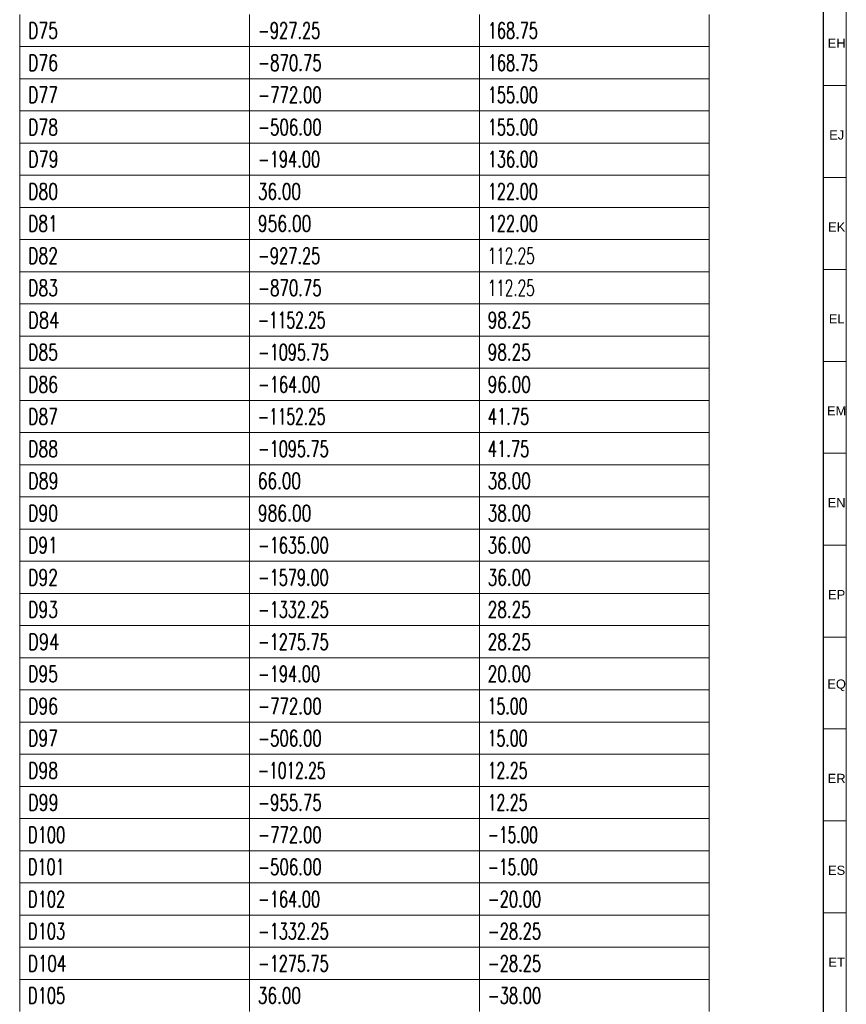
# Model space of a CAD drawing. Header units: millimetres. Extents: x -34 to 6620, y -230 to 4700.
# Tile 155 of 189: x 6438 to 6618, y 1930 to 2144. Entities that reach past the tile are written whole.
import ezdxf

# ---------------------------------------------------------------- set-up
doc = ezdxf.new("R2010")
doc.units = ezdxf.units.MM
doc.layers.add('1', color=7, linetype='Continuous', true_color=0xffffff)
doc.styles.add('Arial Unicode MS', font='Arial Unicode MS')
doc.styles.add('latin_extended', font='simplex.shx')

# ---------------------------------------------------------------- blocks, each defined once
blk = doc.blocks.new('TabularNote3')
at = {"layer": '1', "color": 163, "linetype": 'Continuous', "lineweight": 18}
for p, q in [((6438.170042, 2145.48561), (6438.170042, 2138.48561)), ((6488.170042, 2145.48561), (6488.170042, 2138.48561)), ((6538.170042, 2145.48561), (6538.170042, 2138.48561)), ((6588.170042, 2145.48561), (6588.170042, 2138.48561)), ((6438.170042, 2138.48561), (6488.170042, 2138.48561)), ((6438.170042, 2138.48561), (6438.170042, 2131.48561)), ((6488.170042, 2138.48561), (6538.170042, 2138.48561)), ((6488.170042, 2138.48561), (6488.170042, 2131.48561)), ((6538.170042, 2138.48561), (6588.170042, 2138.48561)), ((6538.170042, 2138.48561), (6538.170042, 2131.48561)), ((6588.170042, 2138.48561), (6588.170042, 2131.48561)), ((6438.170042, 2131.48561), (6488.170042, 2131.48561)), ((6438.170042, 2131.48561), (6438.170042, 2124.48561)), ((6488.170042, 2131.48561), (6538.170042, 2131.48561)), ((6488.170042, 2131.48561), (6488.170042, 2124.48561)), ((6538.170042, 2131.48561), (6588.170042, 2131.48561)), ((6538.170042, 2131.48561), (6538.170042, 2124.48561)), ((6588.170042, 2131.48561), (6588.170042, 2124.48561)), ((6438.170042, 2124.48561), (6488.170042, 2124.48561)), ((6438.170042, 2124.48561), (6438.170042, 2117.48561)), ((6488.170042, 2124.48561), (6538.170042, 2124.48561)), ((6488.170042, 2124.48561), (6488.170042, 2117.48561)), ((6538.170042, 2124.48561), (6588.170042, 2124.48561)), ((6538.170042, 2124.48561), (6538.170042, 2117.48561)), ((6588.170042, 2124.48561), (6588.170042, 2117.48561)), ((6438.170042, 2117.48561), (6488.170042, 2117.48561)), ((6438.170042, 2117.48561), (6438.170042, 2110.48561)), ((6488.170042, 2117.48561), (6538.170042, 2117.48561)), ((6488.170042, 2117.48561), (6488.170042, 2110.48561)), ((6538.170042, 2117.48561), (6588.170042, 2117.48561)), ((6538.170042, 2117.48561), (6538.170042, 2110.48561)), ((6588.170042, 2117.48561), (6588.170042, 2110.48561)), ((6438.170042, 2110.48561), (6488.170042, 2110.48561)), ((6438.170042, 2110.48561), (6438.170042, 2103.48561)), ((6488.170042, 2110.48561), (6538.170042, 2110.48561)), ((6488.170042, 2110.48561), (6488.170042, 2103.48561)), ((6538.170042, 2110.48561), (6588.170042, 2110.48561)), ((6538.170042, 2110.48561), (6538.170042, 2103.48561)), ((6588.170042, 2110.48561), (6588.170042, 2103.48561)), ((6438.170042, 2103.48561), (6488.170042, 2103.48561)), ((6438.170042, 2103.48561), (6438.170042, 2096.48561)), ((6488.170042, 2103.48561), (6538.170042, 2103.48561)), ((6488.170042, 2103.48561), (6488.170042, 2096.48561)), ((6538.170042, 2103.48561), (6588.170042, 2103.48561)), ((6538.170042, 2103.48561), (6538.170042, 2096.48561)), ((6588.170042, 2103.48561), (6588.170042, 2096.48561)), ((6438.170042, 2096.48561), (6488.170042, 2096.48561)), ((6438.170042, 2096.48561), (6438.170042, 2089.48561)), ((6488.170042, 2096.48561), (6538.170042, 2096.48561)), ((6488.170042, 2096.48561), (6488.170042, 2089.48561)), ((6538.170042, 2096.48561), (6588.170042, 2096.48561)), ((6538.170042, 2096.48561), (6538.170042, 2089.48561)), ((6588.170042, 2096.48561), (6588.170042, 2089.48561)), ((6438.170042, 2089.48561), (6488.170042, 2089.48561)), ((6438.170042, 2089.48561), (6438.170042, 2082.48561)), ((6488.170042, 2089.48561), (6538.170042, 2089.48561)), ((6488.170042, 2089.48561), (6488.170042, 2082.48561)), ((6538.170042, 2089.48561), (6588.170042, 2089.48561)), ((6538.170042, 2089.48561), (6538.170042, 2082.48561)), ((6588.170042, 2089.48561), (6588.170042, 2082.48561)), ((6438.170042, 2082.48561), (6488.170042, 2082.48561)), ((6438.170042, 2082.48561), (6438.170042, 2075.48561)), ((6488.170042, 2082.48561), (6538.170042, 2082.48561)), ((6488.170042, 2082.48561), (6488.170042, 2075.48561)), ((6538.170042, 2082.48561), (6588.170042, 2082.48561)), ((6538.170042, 2082.48561), (6538.170042, 2075.48561)), ((6588.170042, 2082.48561), (6588.170042, 2075.48561)), ((6438.170042, 2075.48561), (6488.170042, 2075.48561)), ((6438.170042, 2075.48561), (6438.170042, 2068.48561)), ((6488.170042, 2075.48561), (6538.170042, 2075.48561)), ((6488.170042, 2075.48561), (6488.170042, 2068.48561)), ((6538.170042, 2075.48561), (6588.170042, 2075.48561)), ((6538.170042, 2075.48561), (6538.170042, 2068.48561)), ((6588.170042, 2075.48561), (6588.170042, 2068.48561)), ((6438.170042, 2068.48561), (6488.170042, 2068.48561)), ((6438.170042, 2068.48561), (6438.170042, 2061.48561)), ((6488.170042, 2068.48561), (6538.170042, 2068.48561)), ((6488.170042, 2068.48561), (6488.170042, 2061.48561)), ((6538.170042, 2068.48561), (6588.170042, 2068.48561)), ((6538.170042, 2068.48561), (6538.170042, 2061.48561)), ((6588.170042, 2068.48561), (6588.170042, 2061.48561)), ((6438.170042, 2061.48561), (6488.170042, 2061.48561)), ((6438.170042, 2061.48561), (6438.170042, 2054.48561)), ((6488.170042, 2061.48561), (6538.170042, 2061.48561)), ((6488.170042, 2061.48561), (6488.170042, 2054.48561)), ((6538.170042, 2061.48561), (6588.170042, 2061.48561)), ((6538.170042, 2061.48561), (6538.170042, 2054.48561)), ((6588.170042, 2061.48561), (6588.170042, 2054.48561)), ((6438.170042, 2054.48561), (6488.170042, 2054.48561)), ((6438.170042, 2054.48561), (6438.170042, 2047.48561)), ((6488.170042, 2054.48561), (6538.170042, 2054.48561)), ((6488.170042, 2054.48561), (6488.170042, 2047.48561)), ((6538.170042, 2054.48561), (6588.170042, 2054.48561)), ((6538.170042, 2054.48561), (6538.170042, 2047.48561)), ((6588.170042, 2054.48561), (6588.170042, 2047.48561)), ((6438.170042, 2047.48561), (6488.170042, 2047.48561)), ((6438.170042, 2047.48561), (6438.170042, 2040.48561)), ((6488.170042, 2047.48561), (6538.170042, 2047.48561)), ((6488.170042, 2047.48561), (6488.170042, 2040.48561)), ((6538.170042, 2047.48561), (6588.170042, 2047.48561)), ((6538.170042, 2047.48561), (6538.170042, 2040.48561)), ((6588.170042, 2047.48561), (6588.170042, 2040.48561)), ((6438.170042, 2040.48561), (6488.170042, 2040.48561)), ((6438.170042, 2040.48561), (6438.170042, 2033.48561)), ((6488.170042, 2040.48561), (6538.170042, 2040.48561)), ((6488.170042, 2040.48561), (6488.170042, 2033.48561)), ((6538.170042, 2040.48561), (6588.170042, 2040.48561)), ((6538.170042, 2040.48561), (6538.170042, 2033.48561)), ((6588.170042, 2040.48561), (6588.170042, 2033.48561)), ((6438.170042, 2033.48561), (6488.170042, 2033.48561)), ((6438.170042, 2033.48561), (6438.170042, 2026.48561)), ((6488.170042, 2033.48561), (6538.170042, 2033.48561)), ((6488.170042, 2033.48561), (6488.170042, 2026.48561)), ((6538.170042, 2033.48561), (6588.170042, 2033.48561)), ((6538.170042, 2033.48561), (6538.170042, 2026.48561)), ((6588.170042, 2033.48561), (6588.170042, 2026.48561)), ((6438.170042, 2026.48561), (6488.170042, 2026.48561)), ((6438.170042, 2026.48561), (6438.170042, 2019.48561)), ((6488.170042, 2026.48561), (6538.170042, 2026.48561)), ((6488.170042, 2026.48561), (6488.170042, 2019.48561)), ((6538.170042, 2026.48561), (6588.170042, 2026.48561)), ((6538.170042, 2026.48561), (6538.170042, 2019.48561)), ((6588.170042, 2026.48561), (6588.170042, 2019.48561)), ((6438.170042, 2019.48561), (6488.170042, 2019.48561)), ((6438.170042, 2019.48561), (6438.170042, 2012.48561)), ((6488.170042, 2019.48561), (6538.170042, 2019.48561)), ((6488.170042, 2019.48561), (6488.170042, 2012.48561)), ((6538.170042, 2019.48561), (6588.170042, 2019.48561)), ((6538.170042, 2019.48561), (6538.170042, 2012.48561)), ((6588.170042, 2019.48561), (6588.170042, 2012.48561)), ((6438.170042, 2012.48561), (6488.170042, 2012.48561)), ((6438.170042, 2012.48561), (6438.170042, 2005.48561)), ((6488.170042, 2012.48561), (6538.170042, 2012.48561)), ((6488.170042, 2012.48561), (6488.170042, 2005.48561)), ((6538.170042, 2012.48561), (6588.170042, 2012.48561)), ((6538.170042, 2012.48561), (6538.170042, 2005.48561)), ((6588.170042, 2012.48561), (6588.170042, 2005.48561)), ((6438.170042, 2005.48561), (6488.170042, 2005.48561)), ((6438.170042, 2005.48561), (6438.170042, 1998.48561)), ((6488.170042, 2005.48561), (6538.170042, 2005.48561)), ((6488.170042, 2005.48561), (6488.170042, 1998.48561)), ((6538.170042, 2005.48561), (6588.170042, 2005.48561)), ((6538.170042, 2005.48561), (6538.170042, 1998.48561)), ((6588.170042, 2005.48561), (6588.170042, 1998.48561)), ((6438.170042, 1998.48561), (6488.170042, 1998.48561)), ((6438.170042, 1998.48561), (6438.170042, 1991.48561)), ((6488.170042, 1998.48561), (6538.170042, 1998.48561)), ((6488.170042, 1998.48561), (6488.170042, 1991.48561)), ((6538.170042, 1998.48561), (6588.170042, 1998.48561)), ((6538.170042, 1998.48561), (6538.170042, 1991.48561)), ((6588.170042, 1998.48561), (6588.170042, 1991.48561)), ((6438.170042, 1991.48561), (6488.170042, 1991.48561)), ((6438.170042, 1991.48561), (6438.170042, 1984.48561)), ((6488.170042, 1991.48561), (6538.170042, 1991.48561)), ((6488.170042, 1991.48561), (6488.170042, 1984.48561)), ((6538.170042, 1991.48561), (6588.170042, 1991.48561)), ((6538.170042, 1991.48561), (6538.170042, 1984.48561)), ((6588.170042, 1991.48561), (6588.170042, 1984.48561)), ((6438.170042, 1984.48561), (6488.170042, 1984.48561)), ((6438.170042, 1984.48561), (6438.170042, 1977.48561)), ((6488.170042, 1984.48561), (6538.170042, 1984.48561)), ((6488.170042, 1984.48561), (6488.170042, 1977.48561)), ((6538.170042, 1984.48561), (6588.170042, 1984.48561)), ((6538.170042, 1984.48561), (6538.170042, 1977.48561)), ((6588.170042, 1984.48561), (6588.170042, 1977.48561)), ((6438.170042, 1977.48561), (6488.170042, 1977.48561)), ((6438.170042, 1977.48561), (6438.170042, 1970.48561)), ((6488.170042, 1977.48561), (6538.170042, 1977.48561)), ((6488.170042, 1977.48561), (6488.170042, 1970.48561)), ((6538.170042, 1977.48561), (6588.170042, 1977.48561)), ((6538.170042, 1977.48561), (6538.170042, 1970.48561)), ((6588.170042, 1977.48561), (6588.170042, 1970.48561)), ((6438.170042, 1970.48561), (6488.170042, 1970.48561)), ((6438.170042, 1970.48561), (6438.170042, 1963.48561)), ((6488.170042, 1970.48561), (6538.170042, 1970.48561)), ((6488.170042, 1970.48561), (6488.170042, 1963.48561)), ((6538.170042, 1970.48561), (6588.170042, 1970.48561)), ((6538.170042, 1970.48561), (6538.170042, 1963.48561)), ((6588.170042, 1970.48561), (6588.170042, 1963.48561)), ((6438.170042, 1963.48561), (6488.170042, 1963.48561)), ((6438.170042, 1963.48561), (6438.170042, 1956.48561)), ((6488.170042, 1963.48561), (6538.170042, 1963.48561)), ((6488.170042, 1963.48561), (6488.170042, 1956.48561)), ((6538.170042, 1963.48561), (6588.170042, 1963.48561)), ((6538.170042, 1963.48561), (6538.170042, 1956.48561)), ((6588.170042, 1963.48561), (6588.170042, 1956.48561)), ((6438.170042, 1956.48561), (6488.170042, 1956.48561)), ((6438.170042, 1956.48561), (6438.170042, 1949.48561)), ((6488.170042, 1956.48561), (6538.170042, 1956.48561)), ((6488.170042, 1956.48561), (6488.170042, 1949.48561)), ((6538.170042, 1956.48561), (6588.170042, 1956.48561)), ((6538.170042, 1956.48561), (6538.170042, 1949.48561)), ((6588.170042, 1956.48561), (6588.170042, 1949.48561)), ((6438.170042, 1949.48561), (6488.170042, 1949.48561)), ((6438.170042, 1949.48561), (6438.170042, 1942.48561)), ((6488.170042, 1949.48561), (6538.170042, 1949.48561)), ((6488.170042, 1949.48561), (6488.170042, 1942.48561)), ((6538.170042, 1949.48561), (6588.170042, 1949.48561)), ((6538.170042, 1949.48561), (6538.170042, 1942.48561)), ((6588.170042, 1949.48561), (6588.170042, 1942.48561)), ((6438.170042, 1942.48561), (6488.170042, 1942.48561)), ((6438.170042, 1942.48561), (6438.170042, 1935.48561)), ((6488.170042, 1942.48561), (6538.170042, 1942.48561)), ((6488.170042, 1942.48561), (6488.170042, 1935.48561)), ((6538.170042, 1942.48561), (6588.170042, 1942.48561)), ((6538.170042, 1942.48561), (6538.170042, 1935.48561)), ((6588.170042, 1942.48561), (6588.170042, 1935.48561)), ((6438.170042, 1935.48561), (6488.170042, 1935.48561)), ((6438.170042, 1935.48561), (6438.170042, 1928.48561)), ((6488.170042, 1935.48561), (6538.170042, 1935.48561)), ((6488.170042, 1935.48561), (6488.170042, 1928.48561)), ((6538.170042, 1935.48561), (6588.170042, 1935.48561)), ((6538.170042, 1935.48561), (6538.170042, 1928.48561)), ((6588.170042, 1935.48561), (6588.170042, 1928.48561))]:
    blk.add_line(p, q, dxfattribs=at)
at = {"layer": '1', "color": 2, "linetype": 'Continuous', "lineweight": 13, "char_height": 3.5, "attachment_point": 4, "line_spacing_factor": 0.963855, "style": 'latin_extended'}
for s, insert in [('\\W0.7128;D75', (6439.987542, 2141.98561)), ('\\W0.6661;-927.25', (6489.987542, 2141.98561)), ('\\W0.6624;168.75', (6539.987542, 2141.98561)), ('\\W0.7128;D76', (6439.987542, 2134.98561)), ('\\W0.6809;-870.75', (6489.987542, 2134.98561)), ('\\W0.6624;168.75', (6539.987542, 2134.98561)), ('\\W0.6809;-772.00', (6489.987542, 2127.98561)), ('\\W0.6624;155.00', (6539.987542, 2127.98561)), ('\\W0.7128;D77', (6439.987542, 2127.98561)), ('\\W0.7128;D78', (6439.987542, 2120.98561)), ('\\W0.6809;-506.00', (6489.987542, 2120.98561)), ('\\W0.6624;155.00', (6539.987542, 2120.98561)), ('\\W0.7253;D79', (6439.987542, 2113.98561)), ('\\W0.6637;-194.00', (6489.987542, 2113.98561)), ('\\W0.6624;136.00', (6539.987542, 2113.98561)), ('\\W0.7128;D80', (6439.987542, 2106.98561)), ('\\W0.6940;36.00', (6489.987542, 2106.98561)), ('\\W0.6624;122.00', (6539.987542, 2106.98561)), ('\\W0.7067;D81', (6439.987542, 2099.98561)), ('\\W0.7053;956.00', (6489.987542, 2099.98561)), ('\\W0.6624;122.00', (6539.987542, 2099.98561)), ('\\W0.7128;D82', (6439.987542, 2092.98561)), ('\\W0.6661;-927.25', (6489.987542, 2092.98561)), ('\\W0.6195;112.25', (6539.987542, 2092.98561)), ('\\W0.7128;D83', (6439.987542, 2085.98561)), ('\\W0.6809;-870.75', (6489.987542, 2085.98561)), ('\\W0.6195;112.25', (6539.987542, 2085.98561)), ('\\W0.7452;D84', (6439.987542, 2078.98561)), ('\\W0.6284;-1152.25', (6489.987542, 2078.98561)), ('\\W0.6940;98.25', (6539.987542, 2078.98561)), ('\\W0.7128;D85', (6439.987542, 2071.98561)), ('\\W0.6584;-1095.75', (6489.987542, 2071.98561)), ('\\W0.6940;98.25', (6539.987542, 2071.98561)), ('\\W0.7128;D86', (6439.987542, 2064.98561)), ('\\W0.6637;-164.00', (6489.987542, 2064.98561)), ('\\W0.6940;96.00', (6539.987542, 2064.98561)), ('\\W0.7128;D87', (6439.987542, 2057.98561)), ('\\W0.6284;-1152.25', (6489.987542, 2057.98561)), ('\\W0.6713;41.75', (6539.987542, 2057.98561)), ('\\W0.7128;D88', (6439.987542, 2050.98561)), ('\\W0.6584;-1095.75', (6489.987542, 2050.98561)), ('\\W0.6713;41.75', (6539.987542, 2050.98561)), ('\\W0.7253;D89', (6439.987542, 2043.98561)), ('\\W0.6940;66.00', (6489.987542, 2043.98561)), ('\\W0.6940;38.00', (6539.987542, 2043.98561)), ('\\W0.7128;D90', (6439.987542, 2036.98561)), ('\\W0.7053;986.00', (6489.987542, 2036.98561)), ('\\W0.6940;38.00', (6539.987542, 2036.98561)), ('\\W0.7067;D91', (6439.987542, 2029.98561)), ('\\W0.6584;-1635.00', (6489.987542, 2029.98561)), ('\\W0.6940;36.00', (6539.987542, 2029.98561)), ('\\W0.7128;D92', (6439.987542, 2022.98561)), ('\\W0.6584;-1579.00', (6489.987542, 2022.98561)), ('\\W0.6940;36.00', (6539.987542, 2022.98561)), ('\\W0.7128;D93', (6439.987542, 2015.98561)), ('\\W0.6584;-1332.25', (6489.987542, 2015.98561)), ('\\W0.6940;28.25', (6539.987542, 2015.98561)), ('\\W0.7452;D94', (6439.987542, 2008.98561)), ('\\W0.6584;-1275.75', (6489.987542, 2008.98561)), ('\\W0.6940;28.25', (6539.987542, 2008.98561)), ('\\W0.7128;D95', (6439.987542, 2001.98561)), ('\\W0.6637;-194.00', (6489.987542, 2001.98561)), ('\\W0.6940;20.00', (6539.987542, 2001.98561)), ('\\W0.7128;D96', (6439.987542, 1994.98561)), ('\\W0.6809;-772.00', (6489.987542, 1994.98561)), ('\\W0.6412;15.00', (6539.987542, 1994.98561)), ('\\W0.7128;D97', (6439.987542, 1987.98561)), ('\\W0.6809;-506.00', (6489.987542, 1987.98561)), ('\\W0.6412;15.00', (6539.987542, 1987.98561)), ('\\W0.7128;D98', (6439.987542, 1980.98561)), ('\\W0.6284;-1012.25', (6489.987542, 1980.98561)), ('\\W0.6412;12.25', (6539.987542, 1980.98561)), ('\\W0.7253;D99', (6439.987542, 1973.98561)), ('\\W0.6809;-955.75', (6489.987542, 1973.98561)), ('\\W0.6412;12.25', (6539.987542, 1973.98561)), ('\\W0.6647;D100', (6439.987542, 1966.98561)), ('\\W0.6809;-772.00', (6489.987542, 1966.98561)), ('\\W0.6272;-15.00', (6539.987542, 1966.98561)), ('\\W0.6563;D101', (6439.987542, 1959.98561)), ('\\W0.6809;-506.00', (6489.987542, 1959.98561)), ('\\W0.6272;-15.00', (6539.987542, 1959.98561)), ('\\W0.6647;D102', (6439.987542, 1952.98561)), ('\\W0.6637;-164.00', (6489.987542, 1952.98561)), ('\\W0.6679;-20.00', (6539.987542, 1952.98561)), ('\\W0.6647;D103', (6439.987542, 1945.98561)), ('\\W0.6584;-1332.25', (6489.987542, 1945.98561)), ('\\W0.6679;-28.25', (6539.987542, 1945.98561)), ('\\W0.6853;D104', (6439.987542, 1938.98561)), ('\\W0.6584;-1275.75', (6489.987542, 1938.98561)), ('\\W0.6679;-28.25', (6539.987542, 1938.98561)), ('\\W0.6647;D105', (6439.987542, 1931.98561)), ('\\W0.6940;36.00', (6489.987542, 1931.98561)), ('\\W0.6679;-38.00', (6539.987542, 1931.98561))]:
    blk.add_mtext(s, dxfattribs=dict(at, insert=insert))
blk = doc.blocks.new('TabularNote5')
at = {"layer": '1', "color": 163, "linetype": 'Continuous', "lineweight": 18}
for p, q in [((6438.170042, 2145.48561), (6438.170042, 2138.48561)), ((6488.170042, 2145.48561), (6488.170042, 2138.48561)), ((6538.170042, 2145.48561), (6538.170042, 2138.48561)), ((6588.170042, 2145.48561), (6588.170042, 2138.48561)), ((6438.170042, 2138.48561), (6488.170042, 2138.48561)), ((6438.170042, 2138.48561), (6438.170042, 2131.48561)), ((6488.170042, 2138.48561), (6538.170042, 2138.48561)), ((6488.170042, 2138.48561), (6488.170042, 2131.48561)), ((6538.170042, 2138.48561), (6588.170042, 2138.48561)), ((6538.170042, 2138.48561), (6538.170042, 2131.48561)), ((6588.170042, 2138.48561), (6588.170042, 2131.48561)), ((6438.170042, 2131.48561), (6488.170042, 2131.48561)), ((6438.170042, 2131.48561), (6438.170042, 2124.48561)), ((6488.170042, 2131.48561), (6538.170042, 2131.48561)), ((6488.170042, 2131.48561), (6488.170042, 2124.48561)), ((6538.170042, 2131.48561), (6588.170042, 2131.48561)), ((6538.170042, 2131.48561), (6538.170042, 2124.48561)), ((6588.170042, 2131.48561), (6588.170042, 2124.48561)), ((6438.170042, 2124.48561), (6488.170042, 2124.48561)), ((6438.170042, 2124.48561), (6438.170042, 2117.48561)), ((6488.170042, 2124.48561), (6538.170042, 2124.48561)), ((6488.170042, 2124.48561), (6488.170042, 2117.48561)), ((6538.170042, 2124.48561), (6588.170042, 2124.48561)), ((6538.170042, 2124.48561), (6538.170042, 2117.48561)), ((6588.170042, 2124.48561), (6588.170042, 2117.48561)), ((6438.170042, 2117.48561), (6488.170042, 2117.48561)), ((6438.170042, 2117.48561), (6438.170042, 2110.48561)), ((6488.170042, 2117.48561), (6538.170042, 2117.48561)), ((6488.170042, 2117.48561), (6488.170042, 2110.48561)), ((6538.170042, 2117.48561), (6588.170042, 2117.48561)), ((6538.170042, 2117.48561), (6538.170042, 2110.48561)), ((6588.170042, 2117.48561), (6588.170042, 2110.48561)), ((6438.170042, 2110.48561), (6488.170042, 2110.48561)), ((6438.170042, 2110.48561), (6438.170042, 2103.48561)), ((6488.170042, 2110.48561), (6538.170042, 2110.48561)), ((6488.170042, 2110.48561), (6488.170042, 2103.48561)), ((6538.170042, 2110.48561), (6588.170042, 2110.48561)), ((6538.170042, 2110.48561), (6538.170042, 2103.48561)), ((6588.170042, 2110.48561), (6588.170042, 2103.48561)), ((6438.170042, 2103.48561), (6488.170042, 2103.48561)), ((6438.170042, 2103.48561), (6438.170042, 2096.48561)), ((6488.170042, 2103.48561), (6538.170042, 2103.48561)), ((6488.170042, 2103.48561), (6488.170042, 2096.48561)), ((6538.170042, 2103.48561), (6588.170042, 2103.48561)), ((6538.170042, 2103.48561), (6538.170042, 2096.48561)), ((6588.170042, 2103.48561), (6588.170042, 2096.48561)), ((6438.170042, 2096.48561), (6488.170042, 2096.48561)), ((6438.170042, 2096.48561), (6438.170042, 2089.48561)), ((6488.170042, 2096.48561), (6538.170042, 2096.48561)), ((6488.170042, 2096.48561), (6488.170042, 2089.48561)), ((6538.170042, 2096.48561), (6588.170042, 2096.48561)), ((6538.170042, 2096.48561), (6538.170042, 2089.48561)), ((6588.170042, 2096.48561), (6588.170042, 2089.48561)), ((6438.170042, 2089.48561), (6488.170042, 2089.48561)), ((6438.170042, 2089.48561), (6438.170042, 2082.48561)), ((6488.170042, 2089.48561), (6538.170042, 2089.48561)), ((6488.170042, 2089.48561), (6488.170042, 2082.48561)), ((6538.170042, 2089.48561), (6588.170042, 2089.48561)), ((6538.170042, 2089.48561), (6538.170042, 2082.48561)), ((6588.170042, 2089.48561), (6588.170042, 2082.48561)), ((6438.170042, 2082.48561), (6488.170042, 2082.48561)), ((6438.170042, 2082.48561), (6438.170042, 2075.48561)), ((6488.170042, 2082.48561), (6538.170042, 2082.48561)), ((6488.170042, 2082.48561), (6488.170042, 2075.48561)), ((6538.170042, 2082.48561), (6588.170042, 2082.48561)), ((6538.170042, 2082.48561), (6538.170042, 2075.48561)), ((6588.170042, 2082.48561), (6588.170042, 2075.48561)), ((6438.170042, 2075.48561), (6488.170042, 2075.48561)), ((6438.170042, 2075.48561), (6438.170042, 2068.48561)), ((6488.170042, 2075.48561), (6538.170042, 2075.48561)), ((6488.170042, 2075.48561), (6488.170042, 2068.48561)), ((6538.170042, 2075.48561), (6588.170042, 2075.48561)), ((6538.170042, 2075.48561), (6538.170042, 2068.48561)), ((6588.170042, 2075.48561), (6588.170042, 2068.48561)), ((6438.170042, 2068.48561), (6488.170042, 2068.48561)), ((6438.170042, 2068.48561), (6438.170042, 2061.48561)), ((6488.170042, 2068.48561), (6538.170042, 2068.48561)), ((6488.170042, 2068.48561), (6488.170042, 2061.48561)), ((6538.170042, 2068.48561), (6588.170042, 2068.48561)), ((6538.170042, 2068.48561), (6538.170042, 2061.48561)), ((6588.170042, 2068.48561), (6588.170042, 2061.48561)), ((6438.170042, 2061.48561), (6488.170042, 2061.48561)), ((6438.170042, 2061.48561), (6438.170042, 2054.48561)), ((6488.170042, 2061.48561), (6538.170042, 2061.48561)), ((6488.170042, 2061.48561), (6488.170042, 2054.48561)), ((6538.170042, 2061.48561), (6588.170042, 2061.48561)), ((6538.170042, 2061.48561), (6538.170042, 2054.48561)), ((6588.170042, 2061.48561), (6588.170042, 2054.48561)), ((6438.170042, 2054.48561), (6488.170042, 2054.48561)), ((6438.170042, 2054.48561), (6438.170042, 2047.48561)), ((6488.170042, 2054.48561), (6538.170042, 2054.48561)), ((6488.170042, 2054.48561), (6488.170042, 2047.48561)), ((6538.170042, 2054.48561), (6588.170042, 2054.48561)), ((6538.170042, 2054.48561), (6538.170042, 2047.48561)), ((6588.170042, 2054.48561), (6588.170042, 2047.48561)), ((6438.170042, 2047.48561), (6488.170042, 2047.48561)), ((6438.170042, 2047.48561), (6438.170042, 2040.48561)), ((6488.170042, 2047.48561), (6538.170042, 2047.48561)), ((6488.170042, 2047.48561), (6488.170042, 2040.48561)), ((6538.170042, 2047.48561), (6588.170042, 2047.48561)), ((6538.170042, 2047.48561), (6538.170042, 2040.48561)), ((6588.170042, 2047.48561), (6588.170042, 2040.48561)), ((6438.170042, 2040.48561), (6488.170042, 2040.48561)), ((6438.170042, 2040.48561), (6438.170042, 2033.48561)), ((6488.170042, 2040.48561), (6538.170042, 2040.48561)), ((6488.170042, 2040.48561), (6488.170042, 2033.48561)), ((6538.170042, 2040.48561), (6588.170042, 2040.48561)), ((6538.170042, 2040.48561), (6538.170042, 2033.48561)), ((6588.170042, 2040.48561), (6588.170042, 2033.48561)), ((6438.170042, 2033.48561), (6488.170042, 2033.48561)), ((6438.170042, 2033.48561), (6438.170042, 2026.48561)), ((6488.170042, 2033.48561), (6538.170042, 2033.48561)), ((6488.170042, 2033.48561), (6488.170042, 2026.48561)), ((6538.170042, 2033.48561), (6588.170042, 2033.48561)), ((6538.170042, 2033.48561), (6538.170042, 2026.48561)), ((6588.170042, 2033.48561), (6588.170042, 2026.48561)), ((6438.170042, 2026.48561), (6488.170042, 2026.48561)), ((6438.170042, 2026.48561), (6438.170042, 2019.48561)), ((6488.170042, 2026.48561), (6538.170042, 2026.48561)), ((6488.170042, 2026.48561), (6488.170042, 2019.48561)), ((6538.170042, 2026.48561), (6588.170042, 2026.48561)), ((6538.170042, 2026.48561), (6538.170042, 2019.48561)), ((6588.170042, 2026.48561), (6588.170042, 2019.48561)), ((6438.170042, 2019.48561), (6488.170042, 2019.48561)), ((6438.170042, 2019.48561), (6438.170042, 2012.48561)), ((6488.170042, 2019.48561), (6538.170042, 2019.48561)), ((6488.170042, 2019.48561), (6488.170042, 2012.48561)), ((6538.170042, 2019.48561), (6588.170042, 2019.48561)), ((6538.170042, 2019.48561), (6538.170042, 2012.48561)), ((6588.170042, 2019.48561), (6588.170042, 2012.48561)), ((6438.170042, 2012.48561), (6488.170042, 2012.48561)), ((6438.170042, 2012.48561), (6438.170042, 2005.48561)), ((6488.170042, 2012.48561), (6538.170042, 2012.48561)), ((6488.170042, 2012.48561), (6488.170042, 2005.48561)), ((6538.170042, 2012.48561), (6588.170042, 2012.48561)), ((6538.170042, 2012.48561), (6538.170042, 2005.48561)), ((6588.170042, 2012.48561), (6588.170042, 2005.48561)), ((6438.170042, 2005.48561), (6488.170042, 2005.48561)), ((6438.170042, 2005.48561), (6438.170042, 1998.48561)), ((6488.170042, 2005.48561), (6538.170042, 2005.48561)), ((6488.170042, 2005.48561), (6488.170042, 1998.48561)), ((6538.170042, 2005.48561), (6588.170042, 2005.48561)), ((6538.170042, 2005.48561), (6538.170042, 1998.48561)), ((6588.170042, 2005.48561), (6588.170042, 1998.48561)), ((6438.170042, 1998.48561), (6488.170042, 1998.48561)), ((6438.170042, 1998.48561), (6438.170042, 1991.48561)), ((6488.170042, 1998.48561), (6538.170042, 1998.48561)), ((6488.170042, 1998.48561), (6488.170042, 1991.48561)), ((6538.170042, 1998.48561), (6588.170042, 1998.48561)), ((6538.170042, 1998.48561), (6538.170042, 1991.48561)), ((6588.170042, 1998.48561), (6588.170042, 1991.48561)), ((6438.170042, 1991.48561), (6488.170042, 1991.48561)), ((6438.170042, 1991.48561), (6438.170042, 1984.48561)), ((6488.170042, 1991.48561), (6538.170042, 1991.48561)), ((6488.170042, 1991.48561), (6488.170042, 1984.48561)), ((6538.170042, 1991.48561), (6588.170042, 1991.48561)), ((6538.170042, 1991.48561), (6538.170042, 1984.48561)), ((6588.170042, 1991.48561), (6588.170042, 1984.48561)), ((6438.170042, 1984.48561), (6488.170042, 1984.48561)), ((6438.170042, 1984.48561), (6438.170042, 1977.48561)), ((6488.170042, 1984.48561), (6538.170042, 1984.48561)), ((6488.170042, 1984.48561), (6488.170042, 1977.48561)), ((6538.170042, 1984.48561), (6588.170042, 1984.48561)), ((6538.170042, 1984.48561), (6538.170042, 1977.48561)), ((6588.170042, 1984.48561), (6588.170042, 1977.48561)), ((6438.170042, 1977.48561), (6488.170042, 1977.48561)), ((6438.170042, 1977.48561), (6438.170042, 1970.48561)), ((6488.170042, 1977.48561), (6538.170042, 1977.48561)), ((6488.170042, 1977.48561), (6488.170042, 1970.48561)), ((6538.170042, 1977.48561), (6588.170042, 1977.48561)), ((6538.170042, 1977.48561), (6538.170042, 1970.48561)), ((6588.170042, 1977.48561), (6588.170042, 1970.48561)), ((6438.170042, 1970.48561), (6488.170042, 1970.48561)), ((6438.170042, 1970.48561), (6438.170042, 1963.48561)), ((6488.170042, 1970.48561), (6538.170042, 1970.48561)), ((6488.170042, 1970.48561), (6488.170042, 1963.48561)), ((6538.170042, 1970.48561), (6588.170042, 1970.48561)), ((6538.170042, 1970.48561), (6538.170042, 1963.48561)), ((6588.170042, 1970.48561), (6588.170042, 1963.48561)), ((6438.170042, 1963.48561), (6488.170042, 1963.48561)), ((6438.170042, 1963.48561), (6438.170042, 1956.48561)), ((6488.170042, 1963.48561), (6538.170042, 1963.48561)), ((6488.170042, 1963.48561), (6488.170042, 1956.48561)), ((6538.170042, 1963.48561), (6588.170042, 1963.48561)), ((6538.170042, 1963.48561), (6538.170042, 1956.48561)), ((6588.170042, 1963.48561), (6588.170042, 1956.48561)), ((6438.170042, 1956.48561), (6488.170042, 1956.48561)), ((6438.170042, 1956.48561), (6438.170042, 1949.48561)), ((6488.170042, 1956.48561), (6538.170042, 1956.48561)), ((6488.170042, 1956.48561), (6488.170042, 1949.48561)), ((6538.170042, 1956.48561), (6588.170042, 1956.48561)), ((6538.170042, 1956.48561), (6538.170042, 1949.48561)), ((6588.170042, 1956.48561), (6588.170042, 1949.48561)), ((6438.170042, 1949.48561), (6488.170042, 1949.48561)), ((6438.170042, 1949.48561), (6438.170042, 1942.48561)), ((6488.170042, 1949.48561), (6538.170042, 1949.48561)), ((6488.170042, 1949.48561), (6488.170042, 1942.48561)), ((6538.170042, 1949.48561), (6588.170042, 1949.48561)), ((6538.170042, 1949.48561), (6538.170042, 1942.48561)), ((6588.170042, 1949.48561), (6588.170042, 1942.48561)), ((6438.170042, 1942.48561), (6488.170042, 1942.48561)), ((6438.170042, 1942.48561), (6438.170042, 1935.48561)), ((6488.170042, 1942.48561), (6538.170042, 1942.48561)), ((6488.170042, 1942.48561), (6488.170042, 1935.48561)), ((6538.170042, 1942.48561), (6588.170042, 1942.48561)), ((6538.170042, 1942.48561), (6538.170042, 1935.48561)), ((6588.170042, 1942.48561), (6588.170042, 1935.48561)), ((6438.170042, 1935.48561), (6488.170042, 1935.48561)), ((6438.170042, 1935.48561), (6438.170042, 1928.48561)), ((6488.170042, 1935.48561), (6538.170042, 1935.48561)), ((6488.170042, 1935.48561), (6488.170042, 1928.48561)), ((6538.170042, 1935.48561), (6588.170042, 1935.48561)), ((6538.170042, 1935.48561), (6538.170042, 1928.48561)), ((6588.170042, 1935.48561), (6588.170042, 1928.48561))]:
    blk.add_line(p, q, dxfattribs=at)
at = {"layer": '1', "color": 2, "linetype": 'Continuous', "lineweight": 13, "char_height": 3.5, "attachment_point": 4, "line_spacing_factor": 0.963855, "style": 'latin_extended'}
for s, insert in [('\\W0.7128;D75', (6439.987542, 2141.98561)), ('\\W0.6661;-927.25', (6489.987542, 2141.98561)), ('\\W0.6624;168.75', (6539.987542, 2141.98561)), ('\\W0.7128;D76', (6439.987542, 2134.98561)), ('\\W0.6809;-870.75', (6489.987542, 2134.98561)), ('\\W0.6624;168.75', (6539.987542, 2134.98561)), ('\\W0.6809;-772.00', (6489.987542, 2127.98561)), ('\\W0.6624;155.00', (6539.987542, 2127.98561)), ('\\W0.7128;D77', (6439.987542, 2127.98561)), ('\\W0.7128;D78', (6439.987542, 2120.98561)), ('\\W0.6809;-506.00', (6489.987542, 2120.98561)), ('\\W0.6624;155.00', (6539.987542, 2120.98561)), ('\\W0.7253;D79', (6439.987542, 2113.98561)), ('\\W0.6637;-194.00', (6489.987542, 2113.98561)), ('\\W0.6624;136.00', (6539.987542, 2113.98561)), ('\\W0.7128;D80', (6439.987542, 2106.98561)), ('\\W0.6940;36.00', (6489.987542, 2106.98561)), ('\\W0.6624;122.00', (6539.987542, 2106.98561)), ('\\W0.7067;D81', (6439.987542, 2099.98561)), ('\\W0.7053;956.00', (6489.987542, 2099.98561)), ('\\W0.6624;122.00', (6539.987542, 2099.98561)), ('\\W0.7128;D82', (6439.987542, 2092.98561)), ('\\W0.6661;-927.25', (6489.987542, 2092.98561)), ('\\W0.6195;112.25', (6539.987542, 2092.98561)), ('\\W0.7128;D83', (6439.987542, 2085.98561)), ('\\W0.6809;-870.75', (6489.987542, 2085.98561)), ('\\W0.6195;112.25', (6539.987542, 2085.98561)), ('\\W0.7452;D84', (6439.987542, 2078.98561)), ('\\W0.6284;-1152.25', (6489.987542, 2078.98561)), ('\\W0.6940;98.25', (6539.987542, 2078.98561)), ('\\W0.7128;D85', (6439.987542, 2071.98561)), ('\\W0.6584;-1095.75', (6489.987542, 2071.98561)), ('\\W0.6940;98.25', (6539.987542, 2071.98561)), ('\\W0.7128;D86', (6439.987542, 2064.98561)), ('\\W0.6637;-164.00', (6489.987542, 2064.98561)), ('\\W0.6940;96.00', (6539.987542, 2064.98561)), ('\\W0.7128;D87', (6439.987542, 2057.98561)), ('\\W0.6284;-1152.25', (6489.987542, 2057.98561)), ('\\W0.6713;41.75', (6539.987542, 2057.98561)), ('\\W0.7128;D88', (6439.987542, 2050.98561)), ('\\W0.6584;-1095.75', (6489.987542, 2050.98561)), ('\\W0.6713;41.75', (6539.987542, 2050.98561)), ('\\W0.7253;D89', (6439.987542, 2043.98561)), ('\\W0.6940;66.00', (6489.987542, 2043.98561)), ('\\W0.6940;38.00', (6539.987542, 2043.98561)), ('\\W0.7128;D90', (6439.987542, 2036.98561)), ('\\W0.7053;986.00', (6489.987542, 2036.98561)), ('\\W0.6940;38.00', (6539.987542, 2036.98561)), ('\\W0.7067;D91', (6439.987542, 2029.98561)), ('\\W0.6584;-1635.00', (6489.987542, 2029.98561)), ('\\W0.6940;36.00', (6539.987542, 2029.98561)), ('\\W0.7128;D92', (6439.987542, 2022.98561)), ('\\W0.6584;-1579.00', (6489.987542, 2022.98561)), ('\\W0.6940;36.00', (6539.987542, 2022.98561)), ('\\W0.7128;D93', (6439.987542, 2015.98561)), ('\\W0.6584;-1332.25', (6489.987542, 2015.98561)), ('\\W0.6940;28.25', (6539.987542, 2015.98561)), ('\\W0.7452;D94', (6439.987542, 2008.98561)), ('\\W0.6584;-1275.75', (6489.987542, 2008.98561)), ('\\W0.6940;28.25', (6539.987542, 2008.98561)), ('\\W0.7128;D95', (6439.987542, 2001.98561)), ('\\W0.6637;-194.00', (6489.987542, 2001.98561)), ('\\W0.6940;20.00', (6539.987542, 2001.98561)), ('\\W0.7128;D96', (6439.987542, 1994.98561)), ('\\W0.6809;-772.00', (6489.987542, 1994.98561)), ('\\W0.6412;15.00', (6539.987542, 1994.98561)), ('\\W0.7128;D97', (6439.987542, 1987.98561)), ('\\W0.6809;-506.00', (6489.987542, 1987.98561)), ('\\W0.6412;15.00', (6539.987542, 1987.98561)), ('\\W0.7128;D98', (6439.987542, 1980.98561)), ('\\W0.6284;-1012.25', (6489.987542, 1980.98561)), ('\\W0.6412;12.25', (6539.987542, 1980.98561)), ('\\W0.7253;D99', (6439.987542, 1973.98561)), ('\\W0.6809;-955.75', (6489.987542, 1973.98561)), ('\\W0.6412;12.25', (6539.987542, 1973.98561)), ('\\W0.6647;D100', (6439.987542, 1966.98561)), ('\\W0.6809;-772.00', (6489.987542, 1966.98561)), ('\\W0.6272;-15.00', (6539.987542, 1966.98561)), ('\\W0.6563;D101', (6439.987542, 1959.98561)), ('\\W0.6809;-506.00', (6489.987542, 1959.98561)), ('\\W0.6272;-15.00', (6539.987542, 1959.98561)), ('\\W0.6647;D102', (6439.987542, 1952.98561)), ('\\W0.6637;-164.00', (6489.987542, 1952.98561)), ('\\W0.6679;-20.00', (6539.987542, 1952.98561)), ('\\W0.6647;D103', (6439.987542, 1945.98561)), ('\\W0.6584;-1332.25', (6489.987542, 1945.98561)), ('\\W0.6679;-28.25', (6539.987542, 1945.98561)), ('\\W0.6853;D104', (6439.987542, 1938.98561)), ('\\W0.6584;-1275.75', (6489.987542, 1938.98561)), ('\\W0.6679;-28.25', (6539.987542, 1938.98561)), ('\\W0.6647;D105', (6439.987542, 1931.98561)), ('\\W0.6940;36.00', (6489.987542, 1931.98561)), ('\\W0.6679;-38.00', (6539.987542, 1931.98561))]:
    blk.add_mtext(s, dxfattribs=dict(at, insert=insert))

msp = doc.modelspace()

# ---------------------------------------------------------------- linework, layer by layer
at = {"layer": '1', "color": 3, "linetype": 'Continuous', "lineweight": 18}
msp.add_line((6618, 4698), (6618, 2), dxfattribs=at)
at = {"layer": '1', "color": 7, "linetype": 'Continuous', "lineweight": 25}
msp.add_line((6613, 4693), (6613, 7), dxfattribs=at)
at = {"layer": '1', "color": 3, "linetype": 'Continuous', "lineweight": 13}
for p, q in [((6613, 2130), (6618, 2130)), ((6613, 2110), (6618, 2110)), ((6613, 2090), (6618, 2090)), ((6613, 2070), (6618, 2070)), ((6613, 2050), (6618, 2050)), ((6613, 2030), (6618, 2030)), ((6613, 2010), (6618, 2010)), ((6613, 1990), (6618, 1990)), ((6613, 1970), (6618, 1970)), ((6613, 1950), (6618, 1950))]:
    msp.add_line(p, q, dxfattribs=at)

# ---------------------------------------------------------------- block references
at = {"layer": '1', "color": 163, "linetype": 'Continuous', "lineweight": 18}
for name in ['TabularNote3', 'TabularNote5']:
    msp.add_blockref(name, (0, 0), dxfattribs=at)

# ---------------------------------------------------------------- texts
at = {"layer": '1', "color": 3, "linetype": 'Continuous', "lineweight": 13, "char_height": 2, "attachment_point": 7, "line_spacing_factor": 1.069626, "style": 'Arial Unicode MS'}
for s, insert in [('\\W1.0000;EH', (6613.959, 2138.243)), ('\\W1.0000;EJ', (6614.27, 2118.243)), ('\\W1.0000;EK', (6614.036, 2098.243)), ('\\W1.0000;EL', (6614.191, 2078.243)), ('\\W1.0000;EM', (6613.805, 2058.243)), ('\\W1.0000;EN', (6613.959, 2038.243)), ('\\W1.0000;EP', (6614.036, 2018.243)), ('\\W1.0000;EQ', (6613.882, 1998.226)), ('\\W1.0000;ER', (6613.959, 1978.243)), ('\\W1.0000;ES', (6614.036, 1958.226)), ('\\W1.0000;ET', (6614.115, 1938.243))]:
    msp.add_mtext(s, dxfattribs=dict(at, insert=insert))

doc.saveas('drawing.dxf')
